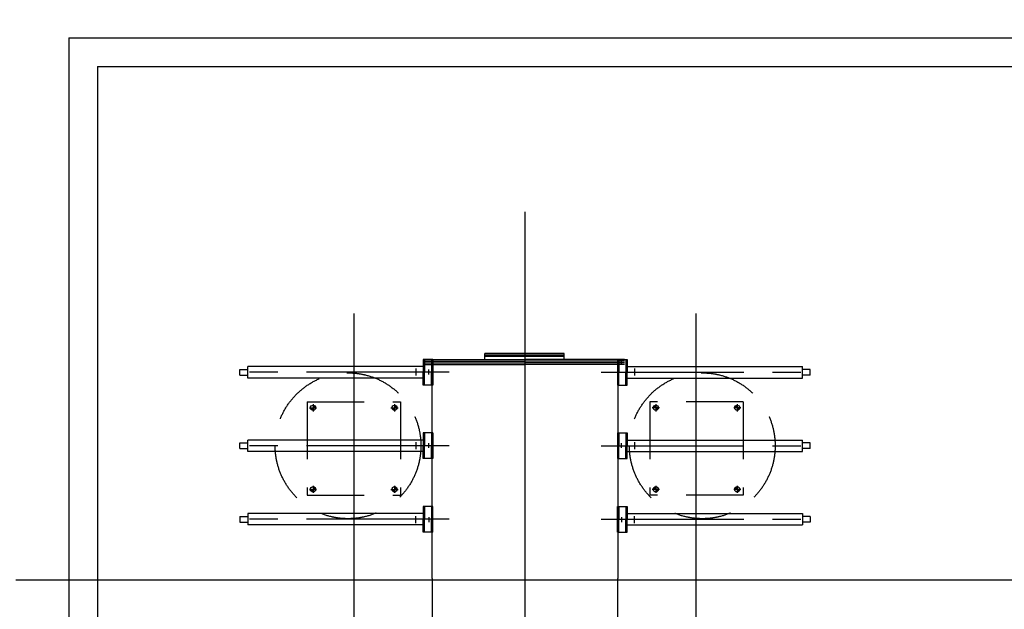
# Model space of a CAD drawing. Extents: x -11758 to 4934791, y -233543 to 1826789.
# Tile 112 of 256: x 2067440 to 2074346, y 38932 to 43063. Entities that reach past the tile are written whole.
import ezdxf

# ---------------------------------------------------------------- set-up
doc = ezdxf.new("R2010")
doc.units = 0
doc.header["$LTSCALE"] = 800
doc.header["$MEASUREMENT"] = 0
for name, pattern in [('CENTER', [2, 1.25, -0.25, 0.25, -0.25]), ('CENTER2', [1.125, 0.75, -0.125, 0.125, -0.125]), ('DASHED', [0.75, 0.5, -0.25])]:
    doc.linetypes.add(name, pattern=pattern)
doc.layers.get('0').update_dxf_attribs({"linetype": 'CONTINUOUS'})
doc.layers.add('KEY PLAN', color=251, linetype='CONTINUOUS')
doc.styles.add('RS', font='romans.shx')

# ---------------------------------------------------------------- blocks, each defined once
blk = doc.blocks.new('RATR')
at = {"layer": 'KEY PLAN'}
h = blk.add_hatch(color=256, dxfattribs=at)
h.paths.add_polyline_path([(-795613.6, 58899.7), (-795613.6, 58881.7), (-795631.6, 58881.7, -0.414214)])
h.paths.add_polyline_path([(-795613.6, 58863.7), (-795613.6, 58881.7), (-795595.6, 58881.7, -0.414214)])
h = blk.add_hatch(color=256, dxfattribs=at)
h.paths.add_polyline_path([(-795613.6, 58899.7), (-795613.6, 58881.7), (-795631.6, 58881.7, -0.414214)])
h.paths.add_polyline_path([(-795613.6, 58863.7), (-795613.6, 58881.7), (-795595.6, 58881.7, -0.414214)])
h = blk.add_hatch(color=256, dxfattribs=at)
h.paths.add_polyline_path([(-795613.6, 58899.7), (-795613.6, 58881.7), (-795631.6, 58881.7, -0.414214)])
h.paths.add_polyline_path([(-795613.6, 58863.7), (-795613.6, 58881.7), (-795595.6, 58881.7, -0.414214)])
h = blk.add_hatch(color=256, dxfattribs=at)
h.paths.add_polyline_path([(-795613.6, 58899.7), (-795613.6, 58881.7), (-795631.6, 58881.7, -0.414214)])
h.paths.add_polyline_path([(-795613.6, 58863.7), (-795613.6, 58881.7), (-795595.6, 58881.7, -0.414214)])
h = blk.add_hatch(color=256, dxfattribs=at)
h.paths.add_polyline_path([(-795613.6, 58899.7), (-795613.6, 58881.7), (-795631.6, 58881.7, -0.414214)])
h.paths.add_polyline_path([(-795613.6, 58863.7), (-795613.6, 58881.7), (-795595.6, 58881.7, -0.414214)])
h = blk.add_hatch(color=256, dxfattribs=at)
h.paths.add_polyline_path([(-795613.6, 58899.7), (-795613.6, 58881.7), (-795631.6, 58881.7, -0.414214)])
h.paths.add_polyline_path([(-795613.6, 58863.7), (-795613.6, 58881.7), (-795595.6, 58881.7, -0.414214)])
h = blk.add_hatch(color=256, dxfattribs=at)
h.paths.add_polyline_path([(-795613.6, 58899.7), (-795613.6, 58881.7), (-795631.6, 58881.7, -0.414214)])
h.paths.add_polyline_path([(-795613.6, 58863.7), (-795613.6, 58881.7), (-795595.6, 58881.7, -0.414214)])
h = blk.add_hatch(color=256, dxfattribs=at)
h.paths.add_polyline_path([(-795613.6, 58899.7), (-795613.6, 58881.7), (-795631.6, 58881.7, -0.414214)])
h.paths.add_polyline_path([(-795613.6, 58863.7), (-795613.6, 58881.7), (-795595.6, 58881.7, -0.414214)])
h = blk.add_hatch(color=256, dxfattribs=at)
h.paths.add_polyline_path([(-795041.9, 58899.7), (-795041.9, 58881.7), (-795059.8, 58881.7, -0.414214)])
h.paths.add_polyline_path([(-795041.9, 58863.7), (-795041.9, 58881.7), (-795023.9, 58881.7, -0.414214)])
h = blk.add_hatch(color=256, dxfattribs=at)
h.paths.add_polyline_path([(-795041.9, 58899.7), (-795041.9, 58881.7), (-795059.8, 58881.7, -0.414214)])
h.paths.add_polyline_path([(-795041.9, 58863.7), (-795041.9, 58881.7), (-795023.9, 58881.7, -0.414214)])
h = blk.add_hatch(color=256, dxfattribs=at)
h.paths.add_polyline_path([(-795041.9, 58899.7), (-795041.9, 58881.7), (-795059.8, 58881.7, -0.414214)])
h.paths.add_polyline_path([(-795041.9, 58863.7), (-795041.9, 58881.7), (-795023.9, 58881.7, -0.414214)])
h = blk.add_hatch(color=256, dxfattribs=at)
h.paths.add_polyline_path([(-795041.9, 58899.7), (-795041.9, 58881.7), (-795059.8, 58881.7, -0.414214)])
h.paths.add_polyline_path([(-795041.9, 58863.7), (-795041.9, 58881.7), (-795023.9, 58881.7, -0.414214)])
h = blk.add_hatch(color=256, dxfattribs=at)
h.paths.add_polyline_path([(-795041.9, 58899.7), (-795041.9, 58881.7), (-795059.8, 58881.7, -0.414214)])
h.paths.add_polyline_path([(-795041.9, 58863.7), (-795041.9, 58881.7), (-795023.9, 58881.7, -0.414214)])
h = blk.add_hatch(color=256, dxfattribs=at)
h.paths.add_polyline_path([(-795041.9, 58899.7), (-795041.9, 58881.7), (-795059.8, 58881.7, -0.414214)])
h.paths.add_polyline_path([(-795041.9, 58863.7), (-795041.9, 58881.7), (-795023.9, 58881.7, -0.414214)])
h = blk.add_hatch(color=256, dxfattribs=at)
h.paths.add_polyline_path([(-795041.9, 58899.7), (-795041.9, 58881.7), (-795059.8, 58881.7, -0.414214)])
h.paths.add_polyline_path([(-795041.9, 58863.7), (-795041.9, 58881.7), (-795023.9, 58881.7, -0.414214)])
h = blk.add_hatch(color=256, dxfattribs=at)
h.paths.add_polyline_path([(-795041.9, 58899.7), (-795041.9, 58881.7), (-795059.8, 58881.7, -0.414214)])
h.paths.add_polyline_path([(-795041.9, 58863.7), (-795041.9, 58881.7), (-795023.9, 58881.7, -0.414214)])
h = blk.add_hatch(color=256, dxfattribs=at)
h.paths.add_polyline_path([(-793210, 58899.7), (-793210, 58881.7), (-793192, 58881.7, 0.414214)])
h.paths.add_polyline_path([(-793210, 58863.7), (-793210, 58881.7), (-793227.9, 58881.7, 0.414214)])
h = blk.add_hatch(color=256, dxfattribs=at)
h.paths.add_polyline_path([(-793210, 58899.7), (-793210, 58881.7), (-793192, 58881.7, 0.414214)])
h.paths.add_polyline_path([(-793210, 58863.7), (-793210, 58881.7), (-793227.9, 58881.7, 0.414214)])
h = blk.add_hatch(color=256, dxfattribs=at)
h.paths.add_polyline_path([(-793210, 58899.7), (-793210, 58881.7), (-793192, 58881.7, 0.414214)])
h.paths.add_polyline_path([(-793210, 58863.7), (-793210, 58881.7), (-793227.9, 58881.7, 0.414214)])
h = blk.add_hatch(color=256, dxfattribs=at)
h.paths.add_polyline_path([(-793210, 58899.7), (-793210, 58881.7), (-793192, 58881.7, 0.414214)])
h.paths.add_polyline_path([(-793210, 58863.7), (-793210, 58881.7), (-793227.9, 58881.7, 0.414214)])
h = blk.add_hatch(color=256, dxfattribs=at)
h.paths.add_polyline_path([(-793210, 58899.7), (-793210, 58881.7), (-793192, 58881.7, 0.414214)])
h.paths.add_polyline_path([(-793210, 58863.7), (-793210, 58881.7), (-793227.9, 58881.7, 0.414214)])
h = blk.add_hatch(color=256, dxfattribs=at)
h.paths.add_polyline_path([(-793210, 58899.7), (-793210, 58881.7), (-793192, 58881.7, 0.414214)])
h.paths.add_polyline_path([(-793210, 58863.7), (-793210, 58881.7), (-793227.9, 58881.7, 0.414214)])
h = blk.add_hatch(color=256, dxfattribs=at)
h.paths.add_polyline_path([(-793210, 58899.7), (-793210, 58881.7), (-793192, 58881.7, 0.414214)])
h.paths.add_polyline_path([(-793210, 58863.7), (-793210, 58881.7), (-793227.9, 58881.7, 0.414214)])
h = blk.add_hatch(color=256, dxfattribs=at)
h.paths.add_polyline_path([(-793210, 58899.7), (-793210, 58881.7), (-793192, 58881.7, 0.414214)])
h.paths.add_polyline_path([(-793210, 58863.7), (-793210, 58881.7), (-793227.9, 58881.7, 0.414214)])
h = blk.add_hatch(color=256, dxfattribs=at)
h.paths.add_polyline_path([(-792638.2, 58899.7), (-792638.2, 58881.7), (-792620.3, 58881.7, 0.414214)])
h.paths.add_polyline_path([(-792638.2, 58863.7), (-792638.2, 58881.7), (-792656.2, 58881.7, 0.414214)])
h = blk.add_hatch(color=256, dxfattribs=at)
h.paths.add_polyline_path([(-792638.2, 58899.7), (-792638.2, 58881.7), (-792620.3, 58881.7, 0.414214)])
h.paths.add_polyline_path([(-792638.2, 58863.7), (-792638.2, 58881.7), (-792656.2, 58881.7, 0.414214)])
h = blk.add_hatch(color=256, dxfattribs=at)
h.paths.add_polyline_path([(-792638.2, 58899.7), (-792638.2, 58881.7), (-792620.3, 58881.7, 0.414214)])
h.paths.add_polyline_path([(-792638.2, 58863.7), (-792638.2, 58881.7), (-792656.2, 58881.7, 0.414214)])
h = blk.add_hatch(color=256, dxfattribs=at)
h.paths.add_polyline_path([(-792638.2, 58899.7), (-792638.2, 58881.7), (-792620.3, 58881.7, 0.414214)])
h.paths.add_polyline_path([(-792638.2, 58863.7), (-792638.2, 58881.7), (-792656.2, 58881.7, 0.414214)])
h = blk.add_hatch(color=256, dxfattribs=at)
h.paths.add_polyline_path([(-792638.2, 58899.7), (-792638.2, 58881.7), (-792620.3, 58881.7, 0.414214)])
h.paths.add_polyline_path([(-792638.2, 58863.7), (-792638.2, 58881.7), (-792656.2, 58881.7, 0.414214)])
h = blk.add_hatch(color=256, dxfattribs=at)
h.paths.add_polyline_path([(-792638.2, 58899.7), (-792638.2, 58881.7), (-792620.3, 58881.7, 0.414214)])
h.paths.add_polyline_path([(-792638.2, 58863.7), (-792638.2, 58881.7), (-792656.2, 58881.7, 0.414214)])
h = blk.add_hatch(color=256, dxfattribs=at)
h.paths.add_polyline_path([(-792638.2, 58899.7), (-792638.2, 58881.7), (-792620.3, 58881.7, 0.414214)])
h.paths.add_polyline_path([(-792638.2, 58863.7), (-792638.2, 58881.7), (-792656.2, 58881.7, 0.414214)])
h = blk.add_hatch(color=256, dxfattribs=at)
h.paths.add_polyline_path([(-792638.2, 58899.7), (-792638.2, 58881.7), (-792620.3, 58881.7, 0.414214)])
h.paths.add_polyline_path([(-792638.2, 58863.7), (-792638.2, 58881.7), (-792656.2, 58881.7, 0.414214)])
h = blk.add_hatch(color=256, dxfattribs=at)
h.paths.add_polyline_path([(-795613.6, 58327.9), (-795613.6, 58310), (-795631.6, 58310, -0.414214)])
h.paths.add_polyline_path([(-795613.6, 58292), (-795613.6, 58310), (-795595.6, 58310, -0.414214)])
h = blk.add_hatch(color=256, dxfattribs=at)
h.paths.add_polyline_path([(-795613.6, 58327.9), (-795613.6, 58310), (-795631.6, 58310, -0.414214)])
h.paths.add_polyline_path([(-795613.6, 58292), (-795613.6, 58310), (-795595.6, 58310, -0.414214)])
h = blk.add_hatch(color=256, dxfattribs=at)
h.paths.add_polyline_path([(-795613.6, 58327.9), (-795613.6, 58310), (-795631.6, 58310, -0.414214)])
h.paths.add_polyline_path([(-795613.6, 58292), (-795613.6, 58310), (-795595.6, 58310, -0.414214)])
h = blk.add_hatch(color=256, dxfattribs=at)
h.paths.add_polyline_path([(-795613.6, 58327.9), (-795613.6, 58310), (-795631.6, 58310, -0.414214)])
h.paths.add_polyline_path([(-795613.6, 58292), (-795613.6, 58310), (-795595.6, 58310, -0.414214)])
h = blk.add_hatch(color=256, dxfattribs=at)
h.paths.add_polyline_path([(-795613.6, 58327.9), (-795613.6, 58310), (-795631.6, 58310, -0.414214)])
h.paths.add_polyline_path([(-795613.6, 58292), (-795613.6, 58310), (-795595.6, 58310, -0.414214)])
h = blk.add_hatch(color=256, dxfattribs=at)
h.paths.add_polyline_path([(-795613.6, 58327.9), (-795613.6, 58310), (-795631.6, 58310, -0.414214)])
h.paths.add_polyline_path([(-795613.6, 58292), (-795613.6, 58310), (-795595.6, 58310, -0.414214)])
h = blk.add_hatch(color=256, dxfattribs=at)
h.paths.add_polyline_path([(-795613.6, 58327.9), (-795613.6, 58310), (-795631.6, 58310, -0.414214)])
h.paths.add_polyline_path([(-795613.6, 58292), (-795613.6, 58310), (-795595.6, 58310, -0.414214)])
h = blk.add_hatch(color=256, dxfattribs=at)
h.paths.add_polyline_path([(-795613.6, 58327.9), (-795613.6, 58310), (-795631.6, 58310, -0.414214)])
h.paths.add_polyline_path([(-795613.6, 58292), (-795613.6, 58310), (-795595.6, 58310, -0.414214)])
h = blk.add_hatch(color=256, dxfattribs=at)
h.paths.add_polyline_path([(-795041.9, 58327.9), (-795041.9, 58310), (-795059.8, 58310, -0.414214)])
h.paths.add_polyline_path([(-795041.9, 58292), (-795041.9, 58310), (-795023.9, 58310, -0.414214)])
h = blk.add_hatch(color=256, dxfattribs=at)
h.paths.add_polyline_path([(-795041.9, 58327.9), (-795041.9, 58310), (-795059.8, 58310, -0.414214)])
h.paths.add_polyline_path([(-795041.9, 58292), (-795041.9, 58310), (-795023.9, 58310, -0.414214)])
h = blk.add_hatch(color=256, dxfattribs=at)
h.paths.add_polyline_path([(-795041.9, 58327.9), (-795041.9, 58310), (-795059.8, 58310, -0.414214)])
h.paths.add_polyline_path([(-795041.9, 58292), (-795041.9, 58310), (-795023.9, 58310, -0.414214)])
h = blk.add_hatch(color=256, dxfattribs=at)
h.paths.add_polyline_path([(-795041.9, 58327.9), (-795041.9, 58310), (-795059.8, 58310, -0.414214)])
h.paths.add_polyline_path([(-795041.9, 58292), (-795041.9, 58310), (-795023.9, 58310, -0.414214)])
h = blk.add_hatch(color=256, dxfattribs=at)
h.paths.add_polyline_path([(-795041.9, 58327.9), (-795041.9, 58310), (-795059.8, 58310, -0.414214)])
h.paths.add_polyline_path([(-795041.9, 58292), (-795041.9, 58310), (-795023.9, 58310, -0.414214)])
h = blk.add_hatch(color=256, dxfattribs=at)
h.paths.add_polyline_path([(-795041.9, 58327.9), (-795041.9, 58310), (-795059.8, 58310, -0.414214)])
h.paths.add_polyline_path([(-795041.9, 58292), (-795041.9, 58310), (-795023.9, 58310, -0.414214)])
h = blk.add_hatch(color=256, dxfattribs=at)
h.paths.add_polyline_path([(-795041.9, 58327.9), (-795041.9, 58310), (-795059.8, 58310, -0.414214)])
h.paths.add_polyline_path([(-795041.9, 58292), (-795041.9, 58310), (-795023.9, 58310, -0.414214)])
h = blk.add_hatch(color=256, dxfattribs=at)
h.paths.add_polyline_path([(-795041.9, 58327.9), (-795041.9, 58310), (-795059.8, 58310, -0.414214)])
h.paths.add_polyline_path([(-795041.9, 58292), (-795041.9, 58310), (-795023.9, 58310, -0.414214)])
h = blk.add_hatch(color=256, dxfattribs=at)
h.paths.add_polyline_path([(-793210, 58327.9), (-793210, 58310), (-793192, 58310, 0.414214)])
h.paths.add_polyline_path([(-793210, 58292), (-793210, 58310), (-793227.9, 58310, 0.414214)])
h = blk.add_hatch(color=256, dxfattribs=at)
h.paths.add_polyline_path([(-793210, 58327.9), (-793210, 58310), (-793192, 58310, 0.414214)])
h.paths.add_polyline_path([(-793210, 58292), (-793210, 58310), (-793227.9, 58310, 0.414214)])
h = blk.add_hatch(color=256, dxfattribs=at)
h.paths.add_polyline_path([(-793210, 58327.9), (-793210, 58310), (-793192, 58310, 0.414214)])
h.paths.add_polyline_path([(-793210, 58292), (-793210, 58310), (-793227.9, 58310, 0.414214)])
h = blk.add_hatch(color=256, dxfattribs=at)
h.paths.add_polyline_path([(-793210, 58327.9), (-793210, 58310), (-793192, 58310, 0.414214)])
h.paths.add_polyline_path([(-793210, 58292), (-793210, 58310), (-793227.9, 58310, 0.414214)])
h = blk.add_hatch(color=256, dxfattribs=at)
h.paths.add_polyline_path([(-793210, 58327.9), (-793210, 58310), (-793192, 58310, 0.414214)])
h.paths.add_polyline_path([(-793210, 58292), (-793210, 58310), (-793227.9, 58310, 0.414214)])
h = blk.add_hatch(color=256, dxfattribs=at)
h.paths.add_polyline_path([(-793210, 58327.9), (-793210, 58310), (-793192, 58310, 0.414214)])
h.paths.add_polyline_path([(-793210, 58292), (-793210, 58310), (-793227.9, 58310, 0.414214)])
h = blk.add_hatch(color=256, dxfattribs=at)
h.paths.add_polyline_path([(-793210, 58327.9), (-793210, 58310), (-793192, 58310, 0.414214)])
h.paths.add_polyline_path([(-793210, 58292), (-793210, 58310), (-793227.9, 58310, 0.414214)])
h = blk.add_hatch(color=256, dxfattribs=at)
h.paths.add_polyline_path([(-793210, 58327.9), (-793210, 58310), (-793192, 58310, 0.414214)])
h.paths.add_polyline_path([(-793210, 58292), (-793210, 58310), (-793227.9, 58310, 0.414214)])
h = blk.add_hatch(color=256, dxfattribs=at)
h.paths.add_polyline_path([(-792638.2, 58327.9), (-792638.2, 58310), (-792620.3, 58310, 0.414214)])
h.paths.add_polyline_path([(-792638.2, 58292), (-792638.2, 58310), (-792656.2, 58310, 0.414214)])
h = blk.add_hatch(color=256, dxfattribs=at)
h.paths.add_polyline_path([(-792638.2, 58327.9), (-792638.2, 58310), (-792620.3, 58310, 0.414214)])
h.paths.add_polyline_path([(-792638.2, 58292), (-792638.2, 58310), (-792656.2, 58310, 0.414214)])
h = blk.add_hatch(color=256, dxfattribs=at)
h.paths.add_polyline_path([(-792638.2, 58327.9), (-792638.2, 58310), (-792620.3, 58310, 0.414214)])
h.paths.add_polyline_path([(-792638.2, 58292), (-792638.2, 58310), (-792656.2, 58310, 0.414214)])
h = blk.add_hatch(color=256, dxfattribs=at)
h.paths.add_polyline_path([(-792638.2, 58327.9), (-792638.2, 58310), (-792620.3, 58310, 0.414214)])
h.paths.add_polyline_path([(-792638.2, 58292), (-792638.2, 58310), (-792656.2, 58310, 0.414214)])
h = blk.add_hatch(color=256, dxfattribs=at)
h.paths.add_polyline_path([(-792638.2, 58327.9), (-792638.2, 58310), (-792620.3, 58310, 0.414214)])
h.paths.add_polyline_path([(-792638.2, 58292), (-792638.2, 58310), (-792656.2, 58310, 0.414214)])
h = blk.add_hatch(color=256, dxfattribs=at)
h.paths.add_polyline_path([(-792638.2, 58327.9), (-792638.2, 58310), (-792620.3, 58310, 0.414214)])
h.paths.add_polyline_path([(-792638.2, 58292), (-792638.2, 58310), (-792656.2, 58310, 0.414214)])
h = blk.add_hatch(color=256, dxfattribs=at)
h.paths.add_polyline_path([(-792638.2, 58327.9), (-792638.2, 58310), (-792620.3, 58310, 0.414214)])
h.paths.add_polyline_path([(-792638.2, 58292), (-792638.2, 58310), (-792656.2, 58310, 0.414214)])
h = blk.add_hatch(color=256, dxfattribs=at)
h.paths.add_polyline_path([(-792638.2, 58327.9), (-792638.2, 58310), (-792620.3, 58310, 0.414214)])
h.paths.add_polyline_path([(-792638.2, 58292), (-792638.2, 58310), (-792656.2, 58310, 0.414214)])
for p, q in [((-790925.9, 55718.1, 0), (-790925.9, 63318.4, 0)), ((-791125.9, 55918.1, 0), (-791125.9, 63118.4, 0)), ((-794773.3, 59506.6, 0), (-794773.3, 61098.2, 0)), ((-793473.3, 59506.6, 0), (-793473.3, 61098.2, 0)), ((-794778.6, 59506.6, 0), (-794778.6, 58006.6, 0)), ((-793473.3, 59506.6, 0), (-793473.3, 58006.6, 0)), ((-794841.3, 59181.3, 0), (-794841.3, 59091.3, 0)), ((-794773.3, 59181.3, 0), (-794841.3, 59181.3, 0)), ((-794831.3, 59181.3, 0), (-794831.3, 59091.3, 0)), ((-794783.3, 59181.3, 0), (-794783.3, 59091.3, 0)), ((-794773.3, 59181.3, 0), (-794773.3, 59001.3, 0)), ((-793478.6, 59181.3, 0), (-793478.6, 59001.3, 0)), ((-793478.6, 59181.3, 0), (-793410.6, 59181.3, 0)), ((-793468.6, 59181.3, 0), (-793468.6, 59091.3, 0)), ((-793420.6, 59181.3, 0), (-793420.6, 59091.3, 0)), ((-793410.6, 59181.3, 0), (-793410.6, 59091.3, 0)), ((-795081.2, 59131.3, 0), (-796070.9, 59131.3, 0)), ((-794841.3, 59131.3, 0), (-795081.2, 59131.3, 0)), ((-794893, 59117.7, 0), (-794893, 59068.5, 0)), ((-793410.6, 59131.3, 0), (-793170.6, 59131.3, 0)), ((-793358.9, 59117.7, 0), (-793358.9, 59068.5, 0)), ((-793170.6, 59131.3, 0), (-792180.9, 59131.3, 0)), ((-795081.2, 59051.3, 0), (-796070.9, 59051.3, 0)), ((-794753.6, 59091.3, 0), (-795657.6, 59091.3, 0)), ((-794841.3, 59051.3, 0), (-795081.2, 59051.3, 0)), ((-794841.3, 59001.3, 0), (-794841.3, 59091.3, 0)), ((-794831.3, 59001.3, 0), (-794831.3, 59091.3, 0)), ((-794801.3, 59076.6, 0), (-794801.3, 59110.6, 0)), ((-794783.3, 59001.3, 0), (-794783.3, 59091.3, 0)), ((-793498.2, 59091.3, 0), (-792594.2, 59091.3, 0)), ((-793468.6, 59001.3, 0), (-793468.6, 59091.3, 0)), ((-793450.5, 59076.6, 0), (-793450.5, 59110.6, 0)), ((-793420.6, 59001.3, 0), (-793420.6, 59091.3, 0)), ((-793410.6, 59001.3, 0), (-793410.6, 59091.3, 0)), ((-793410.6, 59051.3, 0), (-793170.6, 59051.3, 0)), ((-793170.6, 59051.3, 0), (-792180.9, 59051.3, 0)), ((-794773.3, 59001.3, 0), (-794841.3, 59001.3, 0)), ((-793478.6, 59001.3, 0), (-793410.6, 59001.3, 0)), ((-794841.3, 58666.4, 0), (-794841.3, 58576.4, 0)), ((-794773.3, 58666.4, 0), (-794841.3, 58666.4, 0)), ((-794831.3, 58666.4, 0), (-794831.3, 58576.4, 0)), ((-794783.3, 58666.4, 0), (-794783.3, 58576.4, 0)), ((-794773.3, 58486.4, 0), (-794773.3, 58666.4, 0)), ((-793478.6, 58486.4, 0), (-793478.6, 58666.4, 0)), ((-793478.6, 58666.4, 0), (-793410.6, 58666.4, 0)), ((-793468.6, 58666.4, 0), (-793468.6, 58576.4, 0)), ((-793420.6, 58666.4, 0), (-793420.6, 58576.4, 0)), ((-793410.6, 58666.4, 0), (-793410.6, 58576.4, 0)), ((-795081.2, 58616.4, 0), (-796070.9, 58616.4, 0)), ((-794753.6, 58576.4, 0), (-795657.6, 58576.4, 0)), ((-794841.3, 58616.4, 0), (-795081.2, 58616.4, 0)), ((-794893, 58550.1, 0), (-794893, 58599.2, 0)), ((-794841.3, 58486.4, 0), (-794841.3, 58576.4, 0)), ((-794831.3, 58486.4, 0), (-794831.3, 58576.4, 0)), ((-794801.3, 58591.1, 0), (-794801.3, 58557.1, 0)), ((-794783.3, 58486.4, 0), (-794783.3, 58576.4, 0)), ((-793498.2, 58576.4, 0), (-792594.2, 58576.4, 0)), ((-793468.6, 58486.4, 0), (-793468.6, 58576.4, 0)), ((-793450.5, 58591.1, 0), (-793450.5, 58557.1, 0)), ((-793420.6, 58486.4, 0), (-793420.6, 58576.4, 0)), ((-793410.6, 58616.4, 0), (-793170.6, 58616.4, 0)), ((-793410.6, 58486.4, 0), (-793410.6, 58576.4, 0)), ((-793358.9, 58550.1, 0), (-793358.9, 58599.2, 0)), ((-793170.6, 58616.4, 0), (-792180.9, 58616.4, 0)), ((-795081.2, 58536.4, 0), (-796070.9, 58536.4, 0)), ((-794841.3, 58536.4, 0), (-795081.2, 58536.4, 0)), ((-793410.6, 58536.4, 0), (-793170.6, 58536.4, 0)), ((-793170.6, 58536.4, 0), (-792180.9, 58536.4, 0)), ((-794773.3, 58486.4, 0), (-794841.3, 58486.4, 0)), ((-793478.6, 58486.4, 0), (-793410.6, 58486.4, 0)), ((-794841.3, 58151.5, 0), (-794841.3, 58061.5, 0)), ((-794773.3, 58151.5, 0), (-794841.3, 58151.5, 0)), ((-794831.3, 58151.5, 0), (-794831.3, 58061.5, 0)), ((-794783.3, 58151.5, 0), (-794783.3, 58061.5, 0)), ((-794773.3, 57971.5, 0), (-794773.3, 58151.5, 0)), ((-793478.6, 57971.5, 0), (-793478.6, 58151.5, 0)), ((-793478.6, 58151.5, 0), (-793410.6, 58151.5, 0)), ((-793468.6, 58151.5, 0), (-793468.6, 58061.5, 0)), ((-793420.6, 58151.5, 0), (-793420.6, 58061.5, 0)), ((-793410.6, 58151.5, 0), (-793410.6, 58061.5, 0)), ((-795081.2, 58101.5, 0), (-796070.9, 58101.5, 0)), ((-794841.3, 58101.5, 0), (-795081.2, 58101.5, 0)), ((-794893, 58035.1, 0), (-794893, 58084.3, 0)), ((-793450.5, 58076.2, 0), (-793450.5, 58042.2, 0)), ((-793410.6, 58101.5, 0), (-793170.6, 58101.5, 0)), ((-793358.9, 58035.1, 0), (-793358.9, 58084.3, 0)), ((-793170.6, 58101.5, 0), (-792180.9, 58101.5, 0)), ((-795081.2, 58021.5, 0), (-796070.9, 58021.5, 0)), ((-794753.6, 58061.5, 0), (-795657.6, 58061.5, 0)), ((-794841.3, 58021.5, 0), (-795081.2, 58021.5, 0)), ((-794841.3, 57971.5, 0), (-794841.3, 58061.5, 0)), ((-794831.3, 57971.5, 0), (-794831.3, 58061.5, 0)), ((-794823.3, 58006.6, 0), (-794123.3, 58006.6, 0)), ((-794801.3, 58006.6, 0), (-794801.3, 57972.6, 0)), ((-794783.3, 57971.5, 0), (-794783.3, 58061.5, 0)), ((-793423.3, 58006.6, 0), (-794123.3, 58006.6, 0)), ((-793498.2, 58061.5, 0), (-792594.2, 58061.5, 0)), ((-793468.6, 57971.5, 0), (-793468.6, 58061.5, 0)), ((-793420.6, 57971.5, 0), (-793420.6, 58061.5, 0)), ((-793410.6, 57971.5, 0), (-793410.6, 58061.5, 0)), ((-793410.6, 58021.5, 0), (-793170.6, 58021.5, 0)), ((-793170.6, 58021.5, 0), (-792180.9, 58021.5, 0)), ((-794773.3, 57971.5, 0), (-794841.3, 57971.5, 0)), ((-794823.3, 57994.6, 0), (-794123.3, 57994.6, 0)), ((-794823.3, 57984.6, 0), (-794123.3, 57984.6, 0)), ((-794823.3, 57972.6, 0), (-794123.3, 57972.6, 0)), ((-794398.8, 57971.8, 0), (-794398.8, 57929.9, 0)), ((-794398.8, 57951.9, 0), (-793842.1, 57951.9, 0)), ((-794398.8, 57941.9, 0), (-793842.1, 57941.9, 0)), ((-793423.3, 57994.6, 0), (-794123.3, 57994.6, 0)), ((-793423.3, 57984.6, 0), (-794123.3, 57984.6, 0)), ((-793423.3, 57972.6, 0), (-794123.3, 57972.6, 0)), ((-793842.1, 57971.8, 0), (-793842.1, 57929.9, 0)), ((-793478.6, 57971.5, 0), (-793410.6, 57971.5, 0)), ((-794398.8, 57929.9, 0), (-793842.1, 57929.9, 0)), ((-791125.9, 55918.1, 0), (-808595.9, 55918.5, 0)), ((-790925.9, 55718.1, 0), (-808795.9, 55718.5, 0))]:
    blk.add_line(p, q, dxfattribs=at)
at = {"layer": 'KEY PLAN', "linetype": 'CENTER', "ltscale": 1500}
for p, q in [((-794125.9, 62099.1, 0), (-794125.9, 56937.5, 0)), ((-795325.9, 61386.6, 0), (-795325.9, 57650, 0)), ((-792925.9, 61386.6, 0), (-792925.9, 57650, 0)), ((-809412.1, 59518.3, 0), (-790554.2, 59518.3, 0))]:
    blk.add_line(p, q, dxfattribs=at)
at = {"layer": 'KEY PLAN', "linetype": 'CENTER'}
for p, q in [((-796125.9, 59071.3, 0), (-796125.9, 59111.3, 0)), ((-796125.9, 59111.3, 0), (-796070.9, 59111.3, 0)), ((-796070.9, 59051.3, 0), (-796070.9, 59131.3, 0)), ((-792180.9, 59051.3, 0), (-792180.9, 59131.3, 0)), ((-792125.9, 59111.3, 0), (-792180.9, 59111.3, 0)), ((-792125.9, 59071.3, 0), (-792125.9, 59111.3, 0)), ((-794659.9, 59091.3, 0), (-796162.7, 59091.3, 0)), ((-796125.9, 59071.3, 0), (-796070.9, 59071.3, 0)), ((-793591.9, 59091.3, 0), (-792089.1, 59091.3, 0)), ((-792125.9, 59071.3, 0), (-792180.9, 59071.3, 0)), ((-794659.9, 58576.4, 0), (-796162.7, 58576.4, 0)), ((-796125.9, 58596.4, 0), (-796125.9, 58556.4, 0)), ((-796125.9, 58596.4, 0), (-796070.9, 58596.4, 0)), ((-796070.9, 58616.4, 0), (-796070.9, 58536.4, 0)), ((-793591.9, 58576.4, 0), (-792089.1, 58576.4, 0)), ((-792180.9, 58616.4, 0), (-792180.9, 58536.4, 0)), ((-792125.9, 58596.4, 0), (-792180.9, 58596.4, 0)), ((-792125.9, 58596.4, 0), (-792125.9, 58556.4, 0)), ((-796125.9, 58556.4, 0), (-796070.9, 58556.4, 0)), ((-792125.9, 58556.4, 0), (-792180.9, 58556.4, 0)), ((-796125.9, 58081.5, 0), (-796125.9, 58041.5, 0)), ((-796125.9, 58081.5, 0), (-796070.9, 58081.5, 0)), ((-796070.9, 58101.5, 0), (-796070.9, 58021.5, 0)), ((-792180.9, 58101.5, 0), (-792180.9, 58021.5, 0)), ((-792125.9, 58081.5, 0), (-792180.9, 58081.5, 0)), ((-792125.9, 58081.5, 0), (-792125.9, 58041.5, 0)), ((-794659.9, 58061.5, 0), (-796162.7, 58061.5, 0)), ((-796125.9, 58041.5, 0), (-796070.9, 58041.5, 0)), ((-793591.9, 58061.5, 0), (-792089.1, 58061.5, 0)), ((-792125.9, 58041.5, 0), (-792180.9, 58041.5, 0))]:
    blk.add_line(p, q, dxfattribs=at)
at = {"layer": 'KEY PLAN', "linetype": 'DASHED'}
for p, q in [((-795654.4, 58269.1, 0), (-795654.4, 58922.5, 0)), ((-795654.4, 58922.5, 0), (-795001, 58922.5, 0)), ((-795654.4, 58269.1, 0), (-795654.4, 58922.5, 0)), ((-795654.4, 58922.5, 0), (-795001, 58922.5, 0)), ((-795654.4, 58269.1, 0), (-795654.4, 58922.5, 0)), ((-795654.4, 58269.1, 0), (-795654.4, 58922.5, 0)), ((-795654.4, 58922.5, 0), (-795001, 58922.5, 0)), ((-795654.4, 58922.5, 0), (-795001, 58922.5, 0)), ((-795654.4, 58269.1, 0), (-795654.4, 58922.5, 0)), ((-795654.4, 58269.1, 0), (-795654.4, 58922.5, 0)), ((-795654.4, 58269.1, 0), (-795654.4, 58922.5, 0)), ((-795654.4, 58269.1, 0), (-795654.4, 58922.5, 0)), ((-795654.4, 58922.5, 0), (-795001, 58922.5, 0)), ((-795654.4, 58922.5, 0), (-795001, 58922.5, 0)), ((-795654.4, 58922.5, 0), (-795001, 58922.5, 0)), ((-795654.4, 58922.5, 0), (-795001, 58922.5, 0)), ((-795001, 58269.1, 0), (-795001, 58922.5, 0)), ((-795001, 58269.1, 0), (-795001, 58922.5, 0)), ((-795001, 58269.1, 0), (-795001, 58922.5, 0)), ((-795001, 58269.1, 0), (-795001, 58922.5, 0)), ((-795001, 58269.1, 0), (-795001, 58922.5, 0)), ((-795001, 58269.1, 0), (-795001, 58922.5, 0)), ((-795001, 58269.1, 0), (-795001, 58922.5, 0)), ((-795001, 58269.1, 0), (-795001, 58922.5, 0)), ((-793250.8, 58269.1, 0), (-793250.8, 58922.5, 0)), ((-792597.4, 58922.5, 0), (-793250.8, 58922.5, 0)), ((-793250.8, 58269.1, 0), (-793250.8, 58922.5, 0)), ((-792597.4, 58922.5, 0), (-793250.8, 58922.5, 0)), ((-793250.8, 58269.1, 0), (-793250.8, 58922.5, 0)), ((-793250.8, 58269.1, 0), (-793250.8, 58922.5, 0)), ((-792597.4, 58922.5, 0), (-793250.8, 58922.5, 0)), ((-792597.4, 58922.5, 0), (-793250.8, 58922.5, 0)), ((-793250.8, 58269.1, 0), (-793250.8, 58922.5, 0)), ((-793250.8, 58269.1, 0), (-793250.8, 58922.5, 0)), ((-793250.8, 58269.1, 0), (-793250.8, 58922.5, 0)), ((-793250.8, 58269.1, 0), (-793250.8, 58922.5, 0)), ((-792597.4, 58922.5, 0), (-793250.8, 58922.5, 0)), ((-792597.4, 58922.5, 0), (-793250.8, 58922.5, 0)), ((-792597.4, 58922.5, 0), (-793250.8, 58922.5, 0)), ((-792597.4, 58922.5, 0), (-793250.8, 58922.5, 0)), ((-792597.4, 58269.1, 0), (-792597.4, 58922.5, 0)), ((-792597.4, 58269.1, 0), (-792597.4, 58922.5, 0)), ((-792597.4, 58269.1, 0), (-792597.4, 58922.5, 0)), ((-792597.4, 58269.1, 0), (-792597.4, 58922.5, 0)), ((-792597.4, 58269.1, 0), (-792597.4, 58922.5, 0)), ((-792597.4, 58269.1, 0), (-792597.4, 58922.5, 0)), ((-792597.4, 58269.1, 0), (-792597.4, 58922.5, 0)), ((-792597.4, 58269.1, 0), (-792597.4, 58922.5, 0)), ((-795654.4, 58269.1, 0), (-795001, 58269.1, 0)), ((-795654.4, 58269.1, 0), (-795001, 58269.1, 0)), ((-795654.4, 58269.1, 0), (-795001, 58269.1, 0)), ((-795654.4, 58269.1, 0), (-795001, 58269.1, 0)), ((-795654.4, 58269.1, 0), (-795001, 58269.1, 0)), ((-795654.4, 58269.1, 0), (-795001, 58269.1, 0)), ((-795654.4, 58269.1, 0), (-795001, 58269.1, 0)), ((-795654.4, 58269.1, 0), (-795001, 58269.1, 0)), ((-792597.4, 58269.1, 0), (-793250.8, 58269.1, 0)), ((-792597.4, 58269.1, 0), (-793250.8, 58269.1, 0)), ((-792597.4, 58269.1, 0), (-793250.8, 58269.1, 0)), ((-792597.4, 58269.1, 0), (-793250.8, 58269.1, 0)), ((-792597.4, 58269.1, 0), (-793250.8, 58269.1, 0)), ((-792597.4, 58269.1, 0), (-793250.8, 58269.1, 0)), ((-792597.4, 58269.1, 0), (-793250.8, 58269.1, 0)), ((-792597.4, 58269.1, 0), (-793250.8, 58269.1, 0))]:
    blk.add_line(p, q, dxfattribs=at)
at = {"layer": 'KEY PLAN', "linetype": 'CENTER2', "ltscale": 0.1}
for p, q in [((-795613.6, 58856.6, 0), (-795613.6, 58906.8, 0)), ((-795613.6, 58856.6, 0), (-795613.6, 58906.8, 0)), ((-795613.6, 58856.6, 0), (-795613.6, 58906.8, 0)), ((-795613.6, 58856.6, 0), (-795613.6, 58906.8, 0)), ((-795613.6, 58856.6, 0), (-795613.6, 58906.8, 0)), ((-795613.6, 58856.6, 0), (-795613.6, 58906.8, 0)), ((-795613.6, 58856.6, 0), (-795613.6, 58906.8, 0)), ((-795613.6, 58856.6, 0), (-795613.6, 58906.8, 0)), ((-795041.9, 58856.6, 0), (-795041.9, 58906.8, 0)), ((-795041.9, 58856.6, 0), (-795041.9, 58906.8, 0)), ((-795041.9, 58856.6, 0), (-795041.9, 58906.8, 0)), ((-795041.9, 58856.6, 0), (-795041.9, 58906.8, 0)), ((-795041.9, 58856.6, 0), (-795041.9, 58906.8, 0)), ((-795041.9, 58856.6, 0), (-795041.9, 58906.8, 0)), ((-795041.9, 58856.6, 0), (-795041.9, 58906.8, 0)), ((-795041.9, 58856.6, 0), (-795041.9, 58906.8, 0)), ((-793210, 58856.6, 0), (-793210, 58906.8, 0)), ((-793210, 58856.6, 0), (-793210, 58906.8, 0)), ((-793210, 58856.6, 0), (-793210, 58906.8, 0)), ((-793210, 58856.6, 0), (-793210, 58906.8, 0)), ((-793210, 58856.6, 0), (-793210, 58906.8, 0)), ((-793210, 58856.6, 0), (-793210, 58906.8, 0)), ((-793210, 58856.6, 0), (-793210, 58906.8, 0)), ((-793210, 58856.6, 0), (-793210, 58906.8, 0)), ((-792638.2, 58856.6, 0), (-792638.2, 58906.8, 0)), ((-792638.2, 58856.6, 0), (-792638.2, 58906.8, 0)), ((-792638.2, 58856.6, 0), (-792638.2, 58906.8, 0)), ((-792638.2, 58856.6, 0), (-792638.2, 58906.8, 0)), ((-792638.2, 58856.6, 0), (-792638.2, 58906.8, 0)), ((-792638.2, 58856.6, 0), (-792638.2, 58906.8, 0)), ((-792638.2, 58856.6, 0), (-792638.2, 58906.8, 0)), ((-792638.2, 58856.6, 0), (-792638.2, 58906.8, 0)), ((-795638.7, 58881.7, 0), (-795588.5, 58881.7, 0)), ((-795638.7, 58881.7, 0), (-795588.5, 58881.7, 0)), ((-795638.7, 58881.7, 0), (-795588.5, 58881.7, 0)), ((-795638.7, 58881.7, 0), (-795588.5, 58881.7, 0)), ((-795638.7, 58881.7, 0), (-795588.5, 58881.7, 0)), ((-795638.7, 58881.7, 0), (-795588.5, 58881.7, 0)), ((-795638.7, 58881.7, 0), (-795588.5, 58881.7, 0)), ((-795638.7, 58881.7, 0), (-795588.5, 58881.7, 0)), ((-795067, 58881.7, 0), (-795016.7, 58881.7, 0)), ((-795067, 58881.7, 0), (-795016.7, 58881.7, 0)), ((-795067, 58881.7, 0), (-795016.7, 58881.7, 0)), ((-795067, 58881.7, 0), (-795016.7, 58881.7, 0)), ((-795067, 58881.7, 0), (-795016.7, 58881.7, 0)), ((-795067, 58881.7, 0), (-795016.7, 58881.7, 0)), ((-795067, 58881.7, 0), (-795016.7, 58881.7, 0)), ((-795067, 58881.7, 0), (-795016.7, 58881.7, 0)), ((-793184.8, 58881.7, 0), (-793235.1, 58881.7, 0)), ((-793184.8, 58881.7, 0), (-793235.1, 58881.7, 0)), ((-793184.8, 58881.7, 0), (-793235.1, 58881.7, 0)), ((-793184.8, 58881.7, 0), (-793235.1, 58881.7, 0)), ((-793184.8, 58881.7, 0), (-793235.1, 58881.7, 0)), ((-793184.8, 58881.7, 0), (-793235.1, 58881.7, 0)), ((-793184.8, 58881.7, 0), (-793235.1, 58881.7, 0)), ((-793184.8, 58881.7, 0), (-793235.1, 58881.7, 0)), ((-792613.1, 58881.7, 0), (-792663.3, 58881.7, 0)), ((-792613.1, 58881.7, 0), (-792663.3, 58881.7, 0)), ((-792613.1, 58881.7, 0), (-792663.3, 58881.7, 0)), ((-792613.1, 58881.7, 0), (-792663.3, 58881.7, 0)), ((-792613.1, 58881.7, 0), (-792663.3, 58881.7, 0)), ((-792613.1, 58881.7, 0), (-792663.3, 58881.7, 0)), ((-792613.1, 58881.7, 0), (-792663.3, 58881.7, 0)), ((-792613.1, 58881.7, 0), (-792663.3, 58881.7, 0)), ((-795638.7, 58310, 0), (-795588.5, 58310, 0)), ((-795638.7, 58310, 0), (-795588.5, 58310, 0)), ((-795638.7, 58310, 0), (-795588.5, 58310, 0)), ((-795638.7, 58310, 0), (-795588.5, 58310, 0)), ((-795638.7, 58310, 0), (-795588.5, 58310, 0)), ((-795638.7, 58310, 0), (-795588.5, 58310, 0)), ((-795638.7, 58310, 0), (-795588.5, 58310, 0)), ((-795638.7, 58310, 0), (-795588.5, 58310, 0)), ((-795638.7, 58310, 0), (-795588.5, 58310, 0)), ((-795638.7, 58310, 0), (-795588.5, 58310, 0)), ((-795638.7, 58310, 0), (-795588.5, 58310, 0)), ((-795638.7, 58310, 0), (-795588.5, 58310, 0)), ((-795638.7, 58310, 0), (-795588.5, 58310, 0)), ((-795638.7, 58310, 0), (-795588.5, 58310, 0)), ((-795638.7, 58310, 0), (-795588.5, 58310, 0)), ((-795638.7, 58310, 0), (-795588.5, 58310, 0)), ((-795613.6, 58284.9, 0), (-795613.6, 58335.1, 0)), ((-795613.6, 58284.9, 0), (-795613.6, 58335.1, 0)), ((-795613.6, 58284.9, 0), (-795613.6, 58335.1, 0)), ((-795613.6, 58284.9, 0), (-795613.6, 58335.1, 0)), ((-795613.6, 58284.9, 0), (-795613.6, 58335.1, 0)), ((-795613.6, 58284.9, 0), (-795613.6, 58335.1, 0)), ((-795613.6, 58284.9, 0), (-795613.6, 58335.1, 0)), ((-795613.6, 58284.9, 0), (-795613.6, 58335.1, 0)), ((-795613.6, 58284.9, 0), (-795613.6, 58335.1, 0)), ((-795613.6, 58284.9, 0), (-795613.6, 58335.1, 0)), ((-795613.6, 58284.9, 0), (-795613.6, 58335.1, 0)), ((-795613.6, 58284.9, 0), (-795613.6, 58335.1, 0)), ((-795613.6, 58284.9, 0), (-795613.6, 58335.1, 0)), ((-795613.6, 58284.9, 0), (-795613.6, 58335.1, 0)), ((-795613.6, 58284.9, 0), (-795613.6, 58335.1, 0)), ((-795613.6, 58284.9, 0), (-795613.6, 58335.1, 0)), ((-795067, 58310, 0), (-795016.7, 58310, 0)), ((-795067, 58310, 0), (-795016.7, 58310, 0)), ((-795067, 58310, 0), (-795016.7, 58310, 0)), ((-795067, 58310, 0), (-795016.7, 58310, 0)), ((-795067, 58310, 0), (-795016.7, 58310, 0)), ((-795067, 58310, 0), (-795016.7, 58310, 0)), ((-795067, 58310, 0), (-795016.7, 58310, 0)), ((-795067, 58310, 0), (-795016.7, 58310, 0)), ((-795041.9, 58284.9, 0), (-795041.9, 58335.1, 0)), ((-795041.9, 58284.9, 0), (-795041.9, 58335.1, 0)), ((-795041.9, 58284.9, 0), (-795041.9, 58335.1, 0)), ((-795041.9, 58284.9, 0), (-795041.9, 58335.1, 0)), ((-795041.9, 58284.9, 0), (-795041.9, 58335.1, 0)), ((-795041.9, 58284.9, 0), (-795041.9, 58335.1, 0)), ((-795041.9, 58284.9, 0), (-795041.9, 58335.1, 0)), ((-795041.9, 58284.9, 0), (-795041.9, 58335.1, 0)), ((-793184.8, 58310, 0), (-793235.1, 58310, 0)), ((-793184.8, 58310, 0), (-793235.1, 58310, 0)), ((-793184.8, 58310, 0), (-793235.1, 58310, 0)), ((-793184.8, 58310, 0), (-793235.1, 58310, 0)), ((-793184.8, 58310, 0), (-793235.1, 58310, 0)), ((-793184.8, 58310, 0), (-793235.1, 58310, 0)), ((-793184.8, 58310, 0), (-793235.1, 58310, 0)), ((-793184.8, 58310, 0), (-793235.1, 58310, 0)), ((-793210, 58284.9, 0), (-793210, 58335.1, 0)), ((-793210, 58284.9, 0), (-793210, 58335.1, 0)), ((-793210, 58284.9, 0), (-793210, 58335.1, 0)), ((-793210, 58284.9, 0), (-793210, 58335.1, 0)), ((-793210, 58284.9, 0), (-793210, 58335.1, 0)), ((-793210, 58284.9, 0), (-793210, 58335.1, 0)), ((-793210, 58284.9, 0), (-793210, 58335.1, 0)), ((-793210, 58284.9, 0), (-793210, 58335.1, 0)), ((-792613.1, 58310, 0), (-792663.3, 58310, 0)), ((-792613.1, 58310, 0), (-792663.3, 58310, 0)), ((-792613.1, 58310, 0), (-792663.3, 58310, 0)), ((-792613.1, 58310, 0), (-792663.3, 58310, 0)), ((-792613.1, 58310, 0), (-792663.3, 58310, 0)), ((-792613.1, 58310, 0), (-792663.3, 58310, 0)), ((-792613.1, 58310, 0), (-792663.3, 58310, 0)), ((-792613.1, 58310, 0), (-792663.3, 58310, 0)), ((-792613.1, 58310, 0), (-792663.3, 58310, 0)), ((-792613.1, 58310, 0), (-792663.3, 58310, 0)), ((-792613.1, 58310, 0), (-792663.3, 58310, 0)), ((-792613.1, 58310, 0), (-792663.3, 58310, 0)), ((-792613.1, 58310, 0), (-792663.3, 58310, 0)), ((-792613.1, 58310, 0), (-792663.3, 58310, 0)), ((-792613.1, 58310, 0), (-792663.3, 58310, 0)), ((-792613.1, 58310, 0), (-792663.3, 58310, 0)), ((-792638.2, 58284.9, 0), (-792638.2, 58335.1, 0)), ((-792638.2, 58284.9, 0), (-792638.2, 58335.1, 0)), ((-792638.2, 58284.9, 0), (-792638.2, 58335.1, 0)), ((-792638.2, 58284.9, 0), (-792638.2, 58335.1, 0)), ((-792638.2, 58284.9, 0), (-792638.2, 58335.1, 0)), ((-792638.2, 58284.9, 0), (-792638.2, 58335.1, 0)), ((-792638.2, 58284.9, 0), (-792638.2, 58335.1, 0)), ((-792638.2, 58284.9, 0), (-792638.2, 58335.1, 0)), ((-792638.2, 58284.9, 0), (-792638.2, 58335.1, 0)), ((-792638.2, 58284.9, 0), (-792638.2, 58335.1, 0)), ((-792638.2, 58284.9, 0), (-792638.2, 58335.1, 0)), ((-792638.2, 58284.9, 0), (-792638.2, 58335.1, 0)), ((-792638.2, 58284.9, 0), (-792638.2, 58335.1, 0)), ((-792638.2, 58284.9, 0), (-792638.2, 58335.1, 0)), ((-792638.2, 58284.9, 0), (-792638.2, 58335.1, 0)), ((-792638.2, 58284.9, 0), (-792638.2, 58335.1, 0))]:
    blk.add_line(p, q, dxfattribs=at)
at = {"layer": 'KEY PLAN', "linetype": 'DASHED'}
for centre in [(-795368.1, 58576.4, 0), (-792883.7, 58576.4, 0)]:
    blk.add_circle(centre, 511, dxfattribs=at)
at = {"layer": 'KEY PLAN'}
for centre in [(-795613.6, 58881.7, 0), (-795613.6, 58881.7, 0), (-795613.6, 58881.7, 0), (-795613.6, 58881.7, 0), (-795613.6, 58881.7, 0), (-795613.6, 58881.7, 0), (-795613.6, 58881.7, 0), (-795613.6, 58881.7, 0), (-795041.9, 58881.7, 0), (-795041.9, 58881.7, 0), (-795041.9, 58881.7, 0), (-795041.9, 58881.7, 0), (-795041.9, 58881.7, 0), (-795041.9, 58881.7, 0), (-795041.9, 58881.7, 0), (-795041.9, 58881.7, 0), (-793210, 58881.7, 0), (-793210, 58881.7, 0), (-793210, 58881.7, 0), (-793210, 58881.7, 0), (-793210, 58881.7, 0), (-793210, 58881.7, 0), (-793210, 58881.7, 0), (-793210, 58881.7, 0), (-792638.2, 58881.7, 0), (-792638.2, 58881.7, 0), (-792638.2, 58881.7, 0), (-792638.2, 58881.7, 0), (-792638.2, 58881.7, 0), (-792638.2, 58881.7, 0), (-792638.2, 58881.7, 0), (-792638.2, 58881.7, 0), (-795613.6, 58310, 0), (-795613.6, 58310, 0), (-795613.6, 58310, 0), (-795613.6, 58310, 0), (-795613.6, 58310, 0), (-795613.6, 58310, 0), (-795613.6, 58310, 0), (-795613.6, 58310, 0), (-795613.6, 58310, 0), (-795613.6, 58310, 0), (-795613.6, 58310, 0), (-795613.6, 58310, 0), (-795613.6, 58310, 0), (-795613.6, 58310, 0), (-795613.6, 58310, 0), (-795613.6, 58310, 0), (-795041.9, 58310, 0), (-795041.9, 58310, 0), (-795041.9, 58310, 0), (-795041.9, 58310, 0), (-795041.9, 58310, 0), (-795041.9, 58310, 0), (-795041.9, 58310, 0), (-795041.9, 58310, 0), (-793210, 58310, 0), (-793210, 58310, 0), (-793210, 58310, 0), (-793210, 58310, 0), (-793210, 58310, 0), (-793210, 58310, 0), (-793210, 58310, 0), (-793210, 58310, 0), (-792638.2, 58310, 0), (-792638.2, 58310, 0), (-792638.2, 58310, 0), (-792638.2, 58310, 0), (-792638.2, 58310, 0), (-792638.2, 58310, 0), (-792638.2, 58310, 0), (-792638.2, 58310, 0), (-792638.2, 58310, 0), (-792638.2, 58310, 0), (-792638.2, 58310, 0), (-792638.2, 58310, 0), (-792638.2, 58310, 0), (-792638.2, 58310, 0), (-792638.2, 58310, 0), (-792638.2, 58310, 0)]:
    blk.add_circle(centre, 18, dxfattribs=at)

msp = doc.modelspace()

# ---------------------------------------------------------------- block references
at = {"layer": 'KEY PLAN', "rotation": 180}
msp.add_blockref('RATR', (1276859.1, 98653.6, 0), dxfattribs=at)

# ---------------------------------------------------------------- texts
at = {"color": 3, "insert": (2064417.6, 13589), "char_height": 700, "width": 8566.689, "attachment_point": 1, "rotation": 90, "style": 'RS'}
msp.add_mtext('\\pi466.68;{\\C256;CENTRAL LUBE \\P\\pi916.68;OIL BUILDING}', dxfattribs=at)

doc.saveas('drawing.dxf')
